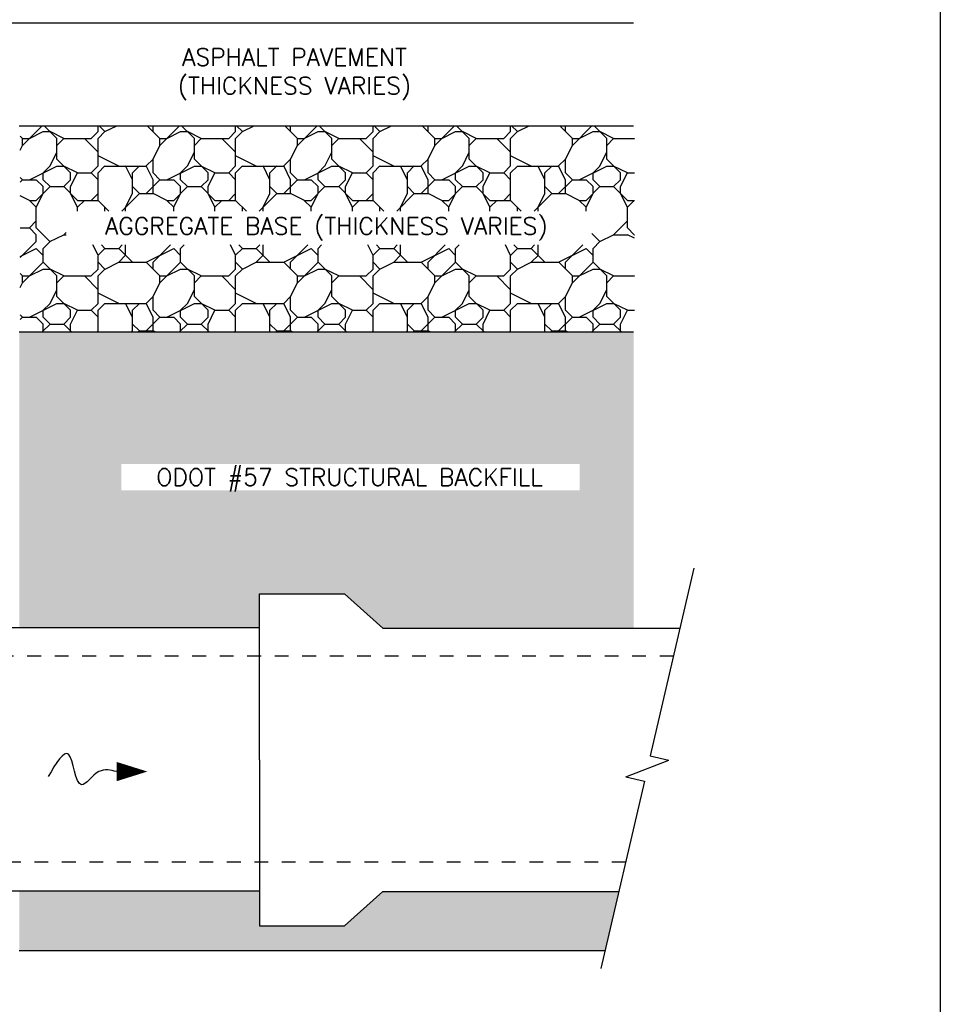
# Model space of a CAD drawing. Header units: feet. Extents: x 1489871 to 1489993, y 656800 to 656821.
# Tile 15 of 18: x 1489985.95 to 1489992.64, y 656807.01 to 656814.17. Entities that reach past the tile are written whole.
import ezdxf
from ezdxf import colors
from ezdxf.entities.mleader import LeaderData, LeaderLine
from ezdxf.math import Vec2, Vec3

# ---------------------------------------------------------------- set-up
doc = ezdxf.new("R2010")
doc.units = ezdxf.units.FT
doc.header["$MEASUREMENT"] = 0
doc.linetypes.add('F', pattern=[0.15, 0.1, -0.05])
for name, color, linetype in [('DETAIL-HATCH-PATT', 247, 'Continuous'), ('DETAIL-OTLN-HEAVY', 3, 'Continuous'), ('DETAIL-OTLN-LIGHT', 252, 'Continuous'), ('DETAIL-OTLN-MED', 22, 'Continuous'), ('text', 9, 'Continuous')]:
    doc.layers.add(name, color=color, linetype=linetype)
doc.layers.add('SCRATCH', color=94, linetype='Continuous', plot=False)
doc.styles.add('STANARD', font='SIMPLEX.shx')

msp = doc.modelspace()

# ---------------------------------------------------------------- hatches: boundary and pattern name
at = {"layer": 'DETAIL-HATCH-PATT', "linetype": 'Continuous'}
h = msp.add_hatch(dxfattribs=at)
h.set_pattern_fill('RIPRAP', color=247)
h.set_pattern_definition([(0, (1489767.565, 656804.1088), (1, 1), [0.3, -0.35, 0.05, -0.3]), (0, (1489767.965, 656804.3088), (1, 1), [0.05, -0.25, 0.2, -0.5]), (0, (1489768.115, 656804.3588), (1, 1), [0.05, -0.95]), (0, (1489767.665, 656804.4088), (1, 1), [0.2, -0.8]), (0, (1489767.565, 656804.5088), (1, 1), [0.1, -0.9]), (0, (1489768.265, 656804.6088), (1, 1), [0.1, -0.05, 0.05, -0.8]), (0, (1489767.865, 656804.6588), (1, 1), [0.15, -0.85]), (0, (1489767.615, 656804.7588), (1, 1), [0.1, -0.9]), (0, (1489768.015, 656804.8588), (1, 1), [0.05, -0.3, 0.15, -0.5]), (0, (1489767.815, 656804.9088), (1, 1), [0.1, -0.9]), (0, (1489768.165, 656804.9588), (1, 1), [0.1, -0.9]), (0, (1489767.965, 656805.0088), (1, 1), [0.1, -0.9]), (0, (1489768.365, 656805.0588), (1, 1), [0.1, -0.9]), (90, (1489767.515, 656804.1088), (-1, 1), [0.2, -0.05, 0.1, -0.4, 0.2, -0.05]), (90, (1489767.565, 656804.7588), (-1, 1), [0.05, -0.95]), (90, (1489767.715, 656804.4588), (-1, 1), [0.1, -0.2, 0.05, -0.65]), (90, (1489767.765, 656804.6088), (-1, 1), [0.1, -0.2, 0.15, -0.55]), (90, (1489767.915, 656804.3588), (-1, 1), [0.05, -0.5, 0.1, -0.05, 0.1, -0.2]), (90, (1489767.965, 656804.2588), (-1, 1), [0.05, -0.95]), (90, (1489768.065, 656804.5588), (-1, 1), [0.05, -0.05, 0.15, -0.75]), (90, (1489768.115, 656804.4088), (-1, 1), [0.1, -0.4, 0.05, -0.05, 0.05, -0.35]), (90, (1489768.215, 656804.1588), (-1, 1), [0.15, -0.85]), (90, (1489768.315, 656804.9088), (-1, 1), [0.05, -0.05, 0.05, -0.85]), (90, (1489768.365, 656804.6588), (-1, 1), [0.15, -0.85]), (90, (1489768.49, 656804.5838), (-1, 1), [0.05, -0.95]), (45, (1489767.865, 656804.10884), (0, 1), [0.07071, -1.3435036]), (45, (1489767.765, 656805.05884), (0, 1), [0.07071, -0.21213, 0.21213, -0.9192436]), (45, (1489767.865, 656804.90884), (0, 1), [0.14142, -0.3535534, 0.07071, -0.8485302]), (45, (1489768.065, 656804.85884), (0, 1), [0.14142, -0.494975, 0.07071, -0.7071086]), (45, (1489767.665, 656804.40884), (0, 1), [0.07071, -1.3435036]), (45, (1489767.915, 656804.40884), (0, 1), [0.212132, -1.2020816]), (45, (1489768.115, 656804.50884), (0, 1), [0.07071, -0.424264, 0.07071, -0.8485296]), (45, (1489768.265, 656804.60884), (0, 1), [0.14142, -1.2727936]), (45, (1489768.465, 656804.60884), (0, 1), [0.14142, -1.2727936]), (45, (1489768.465, 656804.30884), (0, 1), [0.07071, -1.3435036]), (45, (1489768.365, 656804.80884), (0, 1), [0.07071, -1.3435036]), (45, (1489768.265, 656804.95884), (0, 1), [0.07071, -1.3435036]), (45, (1489768.465, 656805.05884), (0, 1), [0.07071, -1.3435036]), (45, (1489767.515, 656805.05884), (0, 1), [0.07071, -1.3435036]), (45, (1489768.015, 656804.65884), (0, 1), [0.07071, -1.3435036]), (45, (1489768.115, 656805.05884), (0, 1), [0.07071, -0.494975, 0.07071, -0.7778186]), (45, (1489767.665, 656804.50884), (0, 1), [0.14142, -1.2727936]), (45, (1489767.665, 656804.75884), (0, 1), [0.21213, -1.2020836]), (135, (1489767.565, 656804.50884), (-1, 1e-16), [0.10607, -1.3081436]), (135, (1489768.115, 656804.45884), (-1, 1e-16), [0.07071, -1.3435036]), (135, (1489768.415, 656804.60884), (-1, 1e-16), [0.07071, -1.3435036]), (135, (1489768.065, 656804.80884), (-1, 1e-16), [0.07071, -1.3435036]), (135, (1489768.115, 656804.95884), (-1, 1e-16), [0.07071, -1.3435036]), (135, (1489767.965, 656805.00884), (-1, 1e-16), [0.07071, -1.3435036]), (135, (1489768.165, 656804.95884), (-1, 1e-16), [0.07071, -1.3435036]), (135, (1489767.565, 656804.35884), (-1, 1e-16), [0.07071, -1.3435036]), (135, (1489767.765, 656804.70884), (-1, 1e-16), [0.07071, -1.3435036]), (135, (1489767.765, 656804.40884), (-1, 1e-16), [0.14142, -1.2727936]), (135, (1489767.965, 656804.30884), (-1, 1e-16), [0.14142, -1.2727936]), (135, (1489768.365, 656804.85884), (-1, 1e-16), [0.14142, -1.2727936]), (135, (1489768.065, 656804.60884), (-1, 1e-16), [0.07071, -1.3435036]), (135, (1489768.215, 656804.30884), (-1, 1e-16), [0.14142, -0.848528, 0.07071, -0.3535556]), (135, (1489767.615, 656804.75884), (-1, 1e-16), [0.14142, -0.2828427, 0.14142, -0.8485309]), (135, (1489767.515, 656804.20884), (-1, 1e-16), [0.1414, -0.3536, 0.1414, -0.3536, 0.0707, -0.3535136]), (26.56505, (1489767.865, 656804.40884), (1, 5e-11), [0.2236, -0.1118, 0.1118, -1.788868]), (26.56505, (1489768.015, 656805.00884), (1, 5e-11), [0.2236, -2.012468]), (26.56505, (1489768.015, 656804.30884), (1, 5e-11), [0.1118, -2.124268]), (26.56505, (1489767.565, 656804.35884), (1, 5e-11), [0.1118, -2.124268]), (26.56505, (1489767.765, 656804.60884), (1, 5e-11), [0.1118, -2.124268]), (26.56505, (1489767.565, 656804.70884), (1, 5e-11), [0.1118, -2.124268]), (63.43495, (1489767.715, 656804.80884), (5e-11, 1), [0.1118, -2.124268]), (63.43495, (1489768.065, 656804.80884), (5e-11, 1), [0.1118, -2.124268]), (63.43495, (1489768.165, 656804.10884), (5e-11, 1), [0.1118, -2.124268]), (63.43495, (1489767.515, 656804.65884), (5e-11, 1), [0.1118, -2.124268]), (63.43495, (1489767.915, 656804.15884), (5e-11, 1), [0.1118, -0.7826, 0.1118, -1.229868]), (116.56505, (1489767.765, 656805.00884), (-5e-11, 1), [0.1118, -2.124268]), (116.56505, (1489768.365, 656804.80884), (-5e-11, 1), [0.1118, -2.124268]), (116.56505, (1489767.915, 656805.00884), (-5e-11, 1), [0.1118, -2.124268]), (116.56505, (1489767.515, 656804.45884), (-5e-11, 1), [0.1118, -2.124268]), (153.43495, (1489768.265, 656804.30884), (-1, 5e-11), [0.1118, -2.124268]), (153.43495, (1489768.465, 656804.55884), (-1, 5e-11), [0.1118, -2.124268]), (153.43495, (1489767.865, 656804.65884), (-1, 5e-11), [0.1118, -2.124268]), (153.43495, (1489768.015, 656804.85884), (-1, 5e-11), [0.1118, -2.124268]), (153.43495, (1489768.365, 656805.05884), (-1, 5e-11), [0.1118, -2.124268]), (153.43495, (1489767.665, 656804.10884), (-1, 5e-11), [0.1677, -2.068368])])
h.paths.add_polyline_path([(1489985.94878, 656813.40202), (1489990.41771, 656813.40202), (1489990.41771, 656811.90202), (1489985.94878, 656811.90202)])
h.paths.add_polyline_path([(1489990.10694, 656812.53495), (1489986.28307, 656812.53495), (1489986.28307, 656812.78138), (1489990.10694, 656812.78138)], flags=16)
h = msp.add_hatch(dxfattribs=at)
h.set_pattern_fill('RIPRAP', color=247, scale=0.5)
h.set_pattern_definition([(0, (1489740.94887, 656831.7034), (0.5, 0.5), [0.15, -0.175, 0.025, -0.15]), (0, (1489741.14887, 656831.8034), (0.5, 0.5), [0.025, -0.125, 0.1, -0.25]), (0, (1489741.22387, 656831.8284), (0.5, 0.5), [0.025, -0.475]), (0, (1489740.99887, 656831.8534), (0.5, 0.5), [0.1, -0.4]), (0, (1489740.94887, 656831.9034), (0.5, 0.5), [0.05, -0.45]), (0, (1489741.29887, 656831.9534), (0.5, 0.5), [0.05, -0.025, 0.025, -0.4]), (0, (1489741.09887, 656831.9784), (0.5, 0.5), [0.075, -0.425]), (0, (1489740.97387, 656832.0284), (0.5, 0.5), [0.05, -0.45]), (0, (1489741.17387, 656832.0784), (0.5, 0.5), [0.025, -0.15, 0.075, -0.25]), (0, (1489741.07387, 656832.1034), (0.5, 0.5), [0.05, -0.45]), (0, (1489741.24887, 656832.1284), (0.5, 0.5), [0.05, -0.45]), (0, (1489741.14887, 656832.1534), (0.5, 0.5), [0.05, -0.45]), (0, (1489741.34887, 656832.1784), (0.5, 0.5), [0.05, -0.45]), (90, (1489740.92387, 656831.7034), (-0.5, 0.5), [0.1, -0.025, 0.05, -0.2, 0.1, -0.025]), (90, (1489740.94887, 656832.0284), (-0.5, 0.5), [0.025, -0.475]), (90, (1489741.02387, 656831.8784), (-0.5, 0.5), [0.05, -0.1, 0.025, -0.325]), (90, (1489741.04887, 656831.9534), (-0.5, 0.5), [0.05, -0.1, 0.075, -0.275]), (90, (1489741.12387, 656831.8284), (-0.5, 0.5), [0.025, -0.25, 0.05, -0.025, 0.05, -0.1]), (90, (1489741.14887, 656831.7784), (-0.5, 0.5), [0.025, -0.475]), (90, (1489741.19887, 656831.9284), (-0.5, 0.5), [0.025, -0.025, 0.075, -0.375]), (90, (1489741.22387, 656831.8534), (-0.5, 0.5), [0.05, -0.2, 0.025, -0.025, 0.025, -0.175]), (90, (1489741.27387, 656831.7284), (-0.5, 0.5), [0.075, -0.425]), (90, (1489741.32387, 656832.1034), (-0.5, 0.5), [0.025, -0.025, 0.025, -0.425]), (90, (1489741.34887, 656831.9784), (-0.5, 0.5), [0.075, -0.425]), (90, (1489741.41137, 656831.9409), (-0.5, 0.5), [0.025, -0.475]), (45, (1489741.09887, 656831.70342), (0, 0.5), [0.035355, -0.6717518]), (45, (1489741.04887, 656832.17842), (0, 0.5), [0.035355, -0.106065, 0.106065, -0.4596218]), (45, (1489741.09887, 656832.10342), (0, 0.5), [0.07071, -0.1767767, 0.035355, -0.4242651]), (45, (1489741.19887, 656832.07842), (0, 0.5), [0.07071, -0.2474875, 0.035355, -0.3535543]), (45, (1489740.99887, 656831.85342), (0, 0.5), [0.035355, -0.6717518]), (45, (1489741.12387, 656831.85342), (0, 0.5), [0.106066, -0.6010408]), (45, (1489741.22387, 656831.90342), (0, 0.5), [0.035355, -0.212132, 0.035355, -0.4242648]), (45, (1489741.29887, 656831.95342), (0, 0.5), [0.07071, -0.6363968]), (45, (1489741.39887, 656831.95342), (0, 0.5), [0.07071, -0.6363968]), (45, (1489741.39887, 656831.80342), (0, 0.5), [0.035355, -0.6717518]), (45, (1489741.34887, 656832.05342), (0, 0.5), [0.035355, -0.6717518]), (45, (1489741.29887, 656832.12842), (0, 0.5), [0.035355, -0.6717518]), (45, (1489741.39887, 656832.17842), (0, 0.5), [0.035355, -0.6717518]), (45, (1489740.92387, 656832.17842), (0, 0.5), [0.035355, -0.6717518]), (45, (1489741.17387, 656831.97842), (0, 0.5), [0.035355, -0.6717518]), (45, (1489741.22387, 656832.17842), (0, 0.5), [0.035355, -0.2474875, 0.035355, -0.3889093]), (45, (1489740.99887, 656831.90342), (0, 0.5), [0.07071, -0.6363968]), (45, (1489740.99887, 656832.02842), (0, 0.5), [0.106065, -0.6010418]), (135, (1489740.94887, 656831.90342), (-0.5, 1e-16), [0.053035, -0.6540718]), (135, (1489741.22387, 656831.87842), (-0.5, 1e-16), [0.035355, -0.6717518]), (135, (1489741.37387, 656831.95342), (-0.5, 1e-16), [0.035355, -0.6717518]), (135, (1489741.19887, 656832.05342), (-0.5, 1e-16), [0.035355, -0.6717518]), (135, (1489741.22387, 656832.12842), (-0.5, 1e-16), [0.035355, -0.6717518]), (135, (1489741.14887, 656832.15342), (-0.5, 1e-16), [0.035355, -0.6717518]), (135, (1489741.24887, 656832.12842), (-0.5, 1e-16), [0.035355, -0.6717518]), (135, (1489740.94887, 656831.82842), (-0.5, 1e-16), [0.035355, -0.6717518]), (135, (1489741.04887, 656832.00342), (-0.5, 1e-16), [0.035355, -0.6717518]), (135, (1489741.04887, 656831.85342), (-0.5, 1e-16), [0.07071, -0.6363968]), (135, (1489741.14887, 656831.80342), (-0.5, 1e-16), [0.07071, -0.6363968]), (135, (1489741.34887, 656832.07842), (-0.5, 1e-16), [0.07071, -0.6363968]), (135, (1489741.19887, 656831.95342), (-0.5, 1e-16), [0.035355, -0.6717518]), (135, (1489741.27387, 656831.80342), (-0.5, 1e-16), [0.07071, -0.424264, 0.035355, -0.1767778]), (135, (1489740.97387, 656832.02842), (-0.5, 1e-16), [0.07071, -0.14142135, 0.07071, -0.42426543]), (135, (1489740.92387, 656831.75342), (-0.5, 1e-16), [0.0707, -0.1768, 0.0707, -0.1768, 0.03535, -0.17675678]), (26.56505, (1489741.09887, 656831.85342), (0.5, 3e-11), [0.1118, -0.0559, 0.0559, -0.894434]), (26.56505, (1489741.17387, 656832.15342), (0.5, 3e-11), [0.1118, -1.006234]), (26.56505, (1489741.17387, 656831.80342), (0.5, 3e-11), [0.0559, -1.062134]), (26.56505, (1489740.94887, 656831.82842), (0.5, 3e-11), [0.0559, -1.062134]), (26.56505, (1489741.04887, 656831.95342), (0.5, 3e-11), [0.0559, -1.062134]), (26.56505, (1489740.94887, 656832.00342), (0.5, 3e-11), [0.0559, -1.062134]), (63.43495, (1489741.02387, 656832.05342), (3e-11, 0.5), [0.0559, -1.062134]), (63.43495, (1489741.19887, 656832.05342), (3e-11, 0.5), [0.0559, -1.062134]), (63.43495, (1489741.24887, 656831.70342), (3e-11, 0.5), [0.0559, -1.062134]), (63.43495, (1489740.92387, 656831.97842), (3e-11, 0.5), [0.0559, -1.062134]), (63.43495, (1489741.12387, 656831.72842), (3e-11, 0.5), [0.0559, -0.3913, 0.0559, -0.614934]), (116.56505, (1489741.04887, 656832.15342), (-3e-11, 0.5), [0.0559, -1.062134]), (116.56505, (1489741.34887, 656832.05342), (-3e-11, 0.5), [0.0559, -1.062134]), (116.56505, (1489741.12387, 656832.15342), (-3e-11, 0.5), [0.0559, -1.062134]), (116.56505, (1489740.92387, 656831.87842), (-3e-11, 0.5), [0.0559, -1.062134]), (153.43495, (1489741.29887, 656831.80342), (-0.5, 3e-11), [0.0559, -1.062134]), (153.43495, (1489741.39887, 656831.92842), (-0.5, 3e-11), [0.0559, -1.062134]), (153.43495, (1489741.09887, 656831.97842), (-0.5, 3e-11), [0.0559, -1.062134]), (153.43495, (1489741.17387, 656832.07842), (-0.5, 3e-11), [0.0559, -1.062134]), (153.43495, (1489741.34887, 656832.17842), (-0.5, 3e-11), [0.0559, -1.062134]), (153.43495, (1489740.99887, 656831.70342), (-0.5, 3e-11), [0.08385, -1.034184])])
h.paths.add_polyline_path([(1489986.6853, 656810.94047), (1489990.01749, 656810.94047), (1489990.01749, 656810.75007), (1489986.6853, 656810.75007)], flags=16)
h.paths.add_polyline_path([(1489990.41058, 656811.90202), (1489990.41058, 656809.74744), (1489988.58706, 656809.74744), (1489988.30846, 656809.9975), (1489987.68845, 656809.99694), (1489987.68845, 656809.75239), (1489985.94165, 656809.75239), (1489985.94165, 656811.90202)])
h.paths.add_polyline_path([(1489985.94165, 656807.40202), (1489985.94165, 656807.83573), (1489987.68872, 656807.83573), (1489987.68845, 656807.58128), (1489988.30846, 656807.58071), (1489988.58706, 656807.83077), (1489990.30319, 656807.83077), (1489990.20373, 656807.40202)])

# ---------------------------------------------------------------- linework, layer by layer
at = {"layer": 'DETAIL-OTLN-HEAVY', "linetype": 'Continuous'}
for p, q in [((1489990.84879, 656810.18279), (1489990.53243, 656808.81902)), ((1489988.30846, 656809.9975), (1489988.58706, 656809.74744)), ((1489985.44165, 656809.75239), (1489987.68972, 656809.75239)), ((1489988.58706, 656809.74744), (1489990.7478, 656809.74744)), ((1489990.53243, 656808.81902), (1489990.66777, 656808.78763)), ((1489990.48948, 656808.63383), (1489990.17312, 656807.27006)), ((1489990.35414, 656808.66522), (1489990.48948, 656808.63383)), ((1489985.44165, 656807.83573), (1489987.68972, 656807.83573)), ((1489988.30846, 656807.58071), (1489988.58706, 656807.83077)), ((1489988.58706, 656807.83077), (1489990.30319, 656807.83077))]:
    msp.add_line(p, q, dxfattribs=at)
at = {"layer": 'DETAIL-OTLN-HEAVY', "linetype": 'Continuous', "flags": 128}
for points in [[(1489985.47811, 656814.15202), (1489990.41058, 656814.15202)], [(1489990.35414, 656808.66522), (1489990.66777, 656808.78763)], [(1489985.94165, 656807.40202), (1489990.20373, 656807.40202)]]:
    msp.add_lwpolyline(points, dxfattribs=at)
at = {"layer": 'DETAIL-OTLN-HEAVY', "linetype": 'Continuous'}
for points in [[(1489987.68972, 656808.78911), (1489987.68845, 656809.99694), (1489988.30846, 656809.9975)], [(1489987.68972, 656808.78911), (1489987.68845, 656807.58128), (1489988.30846, 656807.58071)]]:
    msp.add_lwpolyline(points, dxfattribs=at)
at = {"layer": 'DETAIL-OTLN-HEAVY', "flags": 128}
msp.add_lwpolyline([(1489986.87412, 656808.70359, 0, 0.14062, 0), (1489986.64969, 656808.70359, 0.14062, 0.14062, 0)], format="xyseb", dxfattribs=at)
at = {"layer": 'DETAIL-OTLN-HEAVY'}
msp.add_spline([(1489986.64969, 656808.70359), (1489986.52135, 656808.70359), (1489986.39482, 656808.60627), (1489986.30032, 656808.8292), (1489986.15182, 656808.66707)], degree=3, dxfattribs=at)
at = {"layer": 'DETAIL-OTLN-LIGHT', "linetype": 'Continuous', "flags": 128}
for points in [[(1489985.94165, 656813.40202), (1489990.41058, 656813.40202)], [(1489985.94165, 656811.90202), (1489990.41058, 656811.90202)]]:
    msp.add_lwpolyline(points, dxfattribs=at)
at = {"layer": 'DETAIL-OTLN-MED', "linetype": 'F', "ltscale": 0.0625}
for p, q in [((1489990.70062, 656809.54406), (1489985.44165, 656809.54406)), ((1489990.35267, 656808.04406), (1489985.44165, 656808.04406))]:
    msp.add_line(p, q, dxfattribs=at)
at = {"layer": 'SCRATCH', "flags": 128}
msp.add_lwpolyline([(1489962.26685, 656799.95158), (1489962.26685, 656820.70158), (1489992.64185, 656820.70158), (1489992.64185, 656799.95158)], close=True, dxfattribs=at)

# ---------------------------------------------------------------- texts
at = {"layer": 'text', "linetype": 'Continuous', "char_height": 0.125, "attachment_point": 5, "style": 'STANARD'}
for s, insert in [('ASPHALT PAVEMENT \\P(THICKNESS VARIES)', (1489987.94434, 656813.77702)), ('AGGREGATE BASE (THICKNESS VARIES)', (1489988.17611, 656812.65202)), ('ODOT #57 STRUCTURAL BACKFILL', (1489988.34473, 656810.82473))]:
    msp.add_mtext(s, dxfattribs=dict(at, insert=insert))

# ---------------------------------------------------------------- leaders
at = {"layer": 'text', "lineweight": 18}
ml = msp.add_multileader_mtext('Standard', dxfattribs=at)
ml.set_content('\\A1;ALL PIPES CONNECTIONS SHALL \\PHAVE A PREFORMED HOLE ', color=256, style='STANARD')
ml.set_leader_properties(color=256, linetype='ByLayer', lineweight=-1)
ml.build(insert=Vec2(0, 0))
ml.multileader.update_dxf_attribs({"dogleg_length": 0.125, "arrow_head_size": 0.15})
ctx = ml.context
ctx.base_point, ctx.char_height, ctx.arrow_head_size, ctx.landing_gap_size, ctx.plane_origin = Vec3(1489985.69582, 656806.80386), 0.125, 0.15, 0.06, Vec3(1489983.90989, 656807.42583)
notes = []
notes.append((ctx, [(0, (1, 1, 0), (1489985.57082, 656806.80386), (1, 0), 0.125, [(0, [(1489984.69491, 656808.51735)], 0, [])])]))
ctx.mtext.insert, ctx.mtext.line_spacing_factor, ctx.mtext.flow_direction = Vec3(1489985.75582, 656806.86636), 0.96, 5
for ctx, leaders in notes:
    for number, flags, end, landing, length, lines in leaders:
        leader = LeaderData()
        leader.index, (leader.has_last_leader_line, leader.has_dogleg_vector, leader.attachment_direction) = number, flags
        leader.last_leader_point, leader.dogleg_vector, leader.dogleg_length = Vec3(end), Vec3(landing), length
        for number, points, colour, breaks in lines:
            line = LeaderLine()
            line.index, line.vertices, line.color, line.breaks = number, Vec3.list(points), colors.encode_raw_color(colour), breaks
            leader.lines.append(line)
        ctx.leaders.append(leader)

doc.saveas('drawing.dxf')
